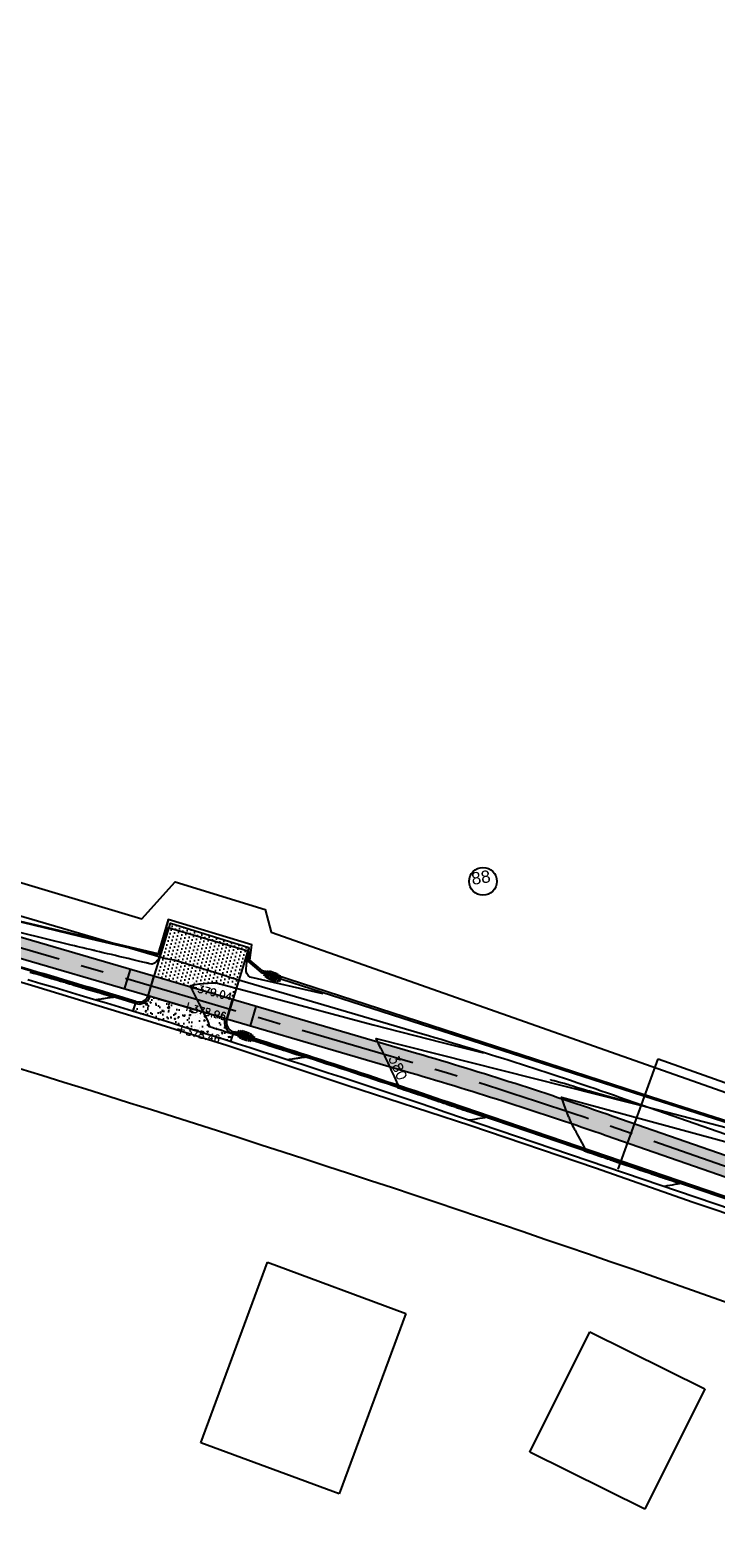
# Model space of a CAD drawing. Header units: feet. Extents: x 2087242 to 2092707, y 861919 to 865997.
# Tile 37 of 39: x 2092244 to 2092411, y 863302 to 863670. Entities that reach past the tile are written whole.
import ezdxf
from ezdxf.enums import TextEntityAlignment as Align

# ---------------------------------------------------------------- set-up
doc = ezdxf.new("R2010")
doc.units = ezdxf.units.FT
doc.header["$LTSCALE"] = 30
doc.header["$MEASUREMENT"] = 0
doc.linetypes.add('CENTER', pattern=[2, 1.25, -0.25, 0.25, -0.25])
for name, color, linetype in [('C-ANNO-LEGN', 2, 'Continuous'), ('C-DRIVEWAY', 1, 'Continuous'), ('C-DRIVEWAY-H', 1, 'Continuous'), ('C-EROS-SF', 2, 'SILT_FENCE'), ('C-GRADE-ESMT', 171, 'TCE'), ('C-SPOT', 2, 'Continuous'), ('C-TOPO-MAJR-ORIG', 2, 'Continuous'), ('C-TOPO-MINR-ORIG', 1, 'Continuous'), ('C-TOPO-TXT', 2, 'Continuous'), ('GIS-BUILDING', 252, 'Continuous'), ('GIS-DRIVEWAY', 252, 'Continuous'), ('GIS-PAINT', 252, 'Continuous'), ('LOD', 80, 'LOD'), ('P-APRONH', 62, 'Continuous'), ('P-BOC', 2, 'Continuous'), ('P-CL', 62, 'CENTER'), ('P-EOP', 2, 'Continuous'), ('P-FOC', 62, 'Continuous'), ('P-PSE', 7, 'PSE'), ('P-SW', 3, 'Continuous'), ('P-SW-H', 254, 'Continuous'), ('ZLEGEND', 2, 'Continuous')]:
    doc.layers.add(name, color=color, linetype=linetype)
doc.styles.add('ARIAL', font='arial.ttf', dxfattribs={"height": 0.08})
doc.styles.add('L100', font='simplex', dxfattribs={"height": 2})
doc.styles.add('L80', font='simplex.shx', dxfattribs={"height": 2.4})
doc.styles.add('LINE', font='simplex.shx', dxfattribs={"height": 0.9})
doc.styles.get("Standard").update_dxf_attribs({"font": 'simplex.shx'})
doc.linetypes.add('LOD', pattern='A,1,-0.4,["LOD",Standard,S=0.12,R=0,X=-0.375,Y=-0.06],0', length=1.4)
doc.linetypes.add('PSE', pattern='A,0.5,-0.2,["PSE",LINE,S=0.1,R=0,X=-0.1,Y=-0.05],-0.25', length=0.95)
doc.linetypes.add('SILT_FENCE', pattern='A,0.5,-0.2,["SF",LINE,S=0.1,R=0,X=-0.1,Y=-0.05],-0.2', length=0.9)
doc.linetypes.add('TCE', pattern='A,0.5,-0.2,["TCE",LINE,S=0.1,R=0,X=-0.1,Y=-0.05],-0.25', length=0.95)

msp = doc.modelspace()

# ---------------------------------------------------------------- hatches: boundary and pattern name
at = {"layer": 'C-DRIVEWAY-H'}
h = msp.add_hatch(dxfattribs=at)
h.set_pattern_fill('DOTS', color=256, scale=15, angle=254.0000000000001)
h.set_pattern_definition([(254.0000000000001, (0, 0), (0.7719778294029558, -0.7090014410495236), [0, -0.9375])])
h.paths.add_polyline_path([(2092274.116736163, 863438.9083966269), (2092293.249539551, 863433.2937424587), (2092297.215673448, 863446.0026546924), (2092278.106771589, 863451.9061418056)])
at = {"layer": 'P-APRONH'}
h = msp.add_hatch(dxfattribs=at)
h.set_pattern_fill('AR-CONC', color=256, scale=0.5)
h.set_pattern_definition([(49.99999999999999, (2092282.701365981, 863429.4218950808), (3.586300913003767, -0.3137606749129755), [0.375, -4.125]), (355, (2092282.701365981, 863429.4218950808), (-0.693756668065, 3.760960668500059), [0.3, -3.3]), (100.4514, (2092283.000224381, 863429.3957483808), (2.892546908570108, 3.447197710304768), [0.31870095, -3.50571056]), (46.18420000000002, (2092282.701365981, 863430.4218950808), (5.336205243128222, -0.8275950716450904), [0.5624999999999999, -6.187499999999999]), (96.6356, (2092283.146049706, 863430.3529285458), (4.673313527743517, 4.870589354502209), [0.47805144, -5.258565]), (351.1842, (2092282.701365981, 863430.4218950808), (4.673309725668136, 4.870593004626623), [0.45, -4.95]), (21, (2092283.201365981, 863430.1718950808), (2.984535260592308, -2.013094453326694), [0.375, -4.125]), (326.0000000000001, (2092283.201365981, 863430.1718950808), (1.216576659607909, 3.625750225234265), [0.3, -3.3]), (71.4514, (2092283.450077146, 863430.0041370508), (4.20111314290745, 1.612652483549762), [0.31870095, -3.50571056]), (37.50000000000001, (2092282.701365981, 863429.4218950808), (0.06079927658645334, 1.664469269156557), [0, -3.26, 0, -3.35, 0, -3.3125]), (7.499999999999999, (2092282.701365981, 863429.4218950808), (1.315347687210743, 1.972058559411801), [0, -1.91, 0, -3.185, 0, -1.2625]), (327.5, (2092281.586365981, 863429.4218950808), (2.669112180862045, -0.1127743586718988), [0, -1.25, 0, -3.9, 0, -5.175]), (317.5, (2092281.086365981, 863429.4218950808), (2.915930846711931, 0.5005249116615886), [0, -1.625, 0, -2.59, 0, -3.675])])
edge = h.paths.add_edge_path()
edge.add_line((2092291.359948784, 863428.637409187), (2092273.141494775, 863434.0156463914))
edge.add_arc((2092270.371663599, 863435.1680505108), 3.000000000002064, 252.7478393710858, 337.40996771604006, ccw=False)
edge.add_line((2092269.481930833, 863432.3030242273), (2092268.888775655, 863430.3930067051))
edge.add_line((2092268.888775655, 863430.3930067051), (2092292.745472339, 863422.9836074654))
edge.add_line((2092292.745472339, 863422.9836074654), (2092293.309947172, 863424.9026895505))
edge.add_arc((2092294.228360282, 863427.7586512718), 2.99999999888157, 162.967188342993, 252.1733760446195, ccw=False)
edge = h.paths.add_edge_path()
edge.add_line((2092273.141494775, 863434.0156463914), (2092272.658293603, 863434.1574451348))
edge.add_arc((2092270.3716636, 863435.168050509), 2.499999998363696, 252.7478393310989, 336.1563549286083, ccw=False)
edge.add_line((2092269.630219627, 863432.7805286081), (2092269.481930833, 863432.3030242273))
edge.add_arc((2092270.3716636, 863435.1680505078), 2.9999999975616, 252.7478393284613, 337.4099677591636)
edge = h.paths.add_edge_path()
edge.add_line((2092291.839757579, 863428.4966059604), (2092291.359948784, 863428.637409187))
edge.add_arc((2092294.228360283, 863427.7586512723), 2.999999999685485, 162.9671883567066, 252.1733760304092)
edge.add_line((2092293.309947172, 863424.9026895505), (2092293.461876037, 863425.3790500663))
edge.add_arc((2092294.228360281, 863427.7586512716), 2.499999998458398, 162.831556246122, 252.1459296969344, ccw=False)
at = {"layer": 'P-SW-H', "linetype": 'ByBlock'}
h = msp.add_hatch(color=256, dxfattribs=at)
h.dxf.hatch_style = 1
edge = h.paths.add_edge_path()
edge.add_arc((2092118.631768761, 864517.7189118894), 992.9999999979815, 252.88687076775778, 254.5396053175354, ccw=False)
edge.add_line((2091826.432248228, 863568.6833803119), (2091813.278986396, 863572.7331515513))
edge.add_arc((2092104.742858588, 864519.3793691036), 990.499999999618, 250.40858354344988, 252.8868707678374, ccw=False)
edge.add_arc((2091805.31063984, 863678.0771960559), 97.50000000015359, 235.4695409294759, 250.4085835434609, ccw=False)
edge.add_line((2091750.043323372, 863597.7542620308), (2091730.891798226, 863610.9317363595))
edge.add_line((2091730.891798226, 863610.9317363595), (2091727.736564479, 863607.0334885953))
edge.add_line((2091727.736564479, 863607.0334885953), (2091747.209102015, 863593.6351372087))
edge.add_arc((2091805.31063984, 863678.0771960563), 102.5000000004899, 235.4695409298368, 250.4085835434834)
edge.add_arc((2092104.742858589, 864519.3793691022), 995.4999999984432, 250.4085835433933, 252.8868707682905)
edge.add_line((2091811.807689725, 863567.9545234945), (2091824.960951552, 863563.9047522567))
edge.add_arc((2092118.631768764, 864517.7189118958), 998.0000000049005, 252.8868707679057, 254.5396053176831)
edge.add_line((2091852.592703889, 863555.8315921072), (2091876.555792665, 863549.2038742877))
edge.add_line((2091876.555792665, 863549.2038742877), (2091877.950408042, 863546.743064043))
edge.add_line((2091877.950408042, 863546.743064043), (2091892.519553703, 863542.713525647))
edge.add_line((2091892.519553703, 863542.713525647), (2091894.980198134, 863544.108047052))
edge.add_line((2091894.980198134, 863544.108047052), (2091925.291460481, 863535.7245496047))
edge.add_line((2091925.291460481, 863535.7245496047), (2091934.35653445, 863533.1743653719))
edge.add_line((2091934.35653445, 863533.1743653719), (2091935.710560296, 863537.9874860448))
edge.add_line((2091935.710560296, 863537.9874860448), (2091926.624321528, 863540.5436243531))
edge.add_line((2091926.624321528, 863540.5436243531), (2091897.042826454, 863548.7252825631))
edge.add_line((2091897.042826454, 863548.7252825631), (2091892.121537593, 863545.936239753))
edge.add_line((2091892.121537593, 863545.936239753), (2091879.947743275, 863549.3032712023))
edge.add_line((2091879.947743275, 863549.3032712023), (2091877.158512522, 863554.2248916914))
edge.add_line((2091877.158512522, 863554.2248916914), (2091853.925564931, 863560.6506668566))
edge = h.paths.add_edge_path()
edge.add_line((2092024.309087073, 863512.2161879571), (2091958.800154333, 863531.4397968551))
edge.add_line((2091958.800154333, 863531.4397968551), (2091957.444075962, 863526.6273435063))
edge.add_line((2091957.444075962, 863526.6273435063), (2092022.901173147, 863507.4185032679))
edge.add_line((2092022.901173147, 863507.4185032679), (2092052.743751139, 863498.660991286))
edge.add_line((2092052.743751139, 863498.660991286), (2092141.834707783, 863472.5166306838))
edge.add_line((2092141.834707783, 863472.5166306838), (2092164.863594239, 863465.7586438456))
edge.add_line((2092164.863594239, 863465.7586438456), (2092274.514992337, 863433.580678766))
edge.add_line((2092274.514992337, 863433.580678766), (2092289.866170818, 863429.0757687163))
edge.add_line((2092289.866170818, 863429.0757687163), (2092336.777877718, 863415.3092021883))
edge.add_arc((2092055.899049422, 862458.1711067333), 997.4999999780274, 70.77044938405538, 73.64530698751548, ccw=False)
edge.add_line((2092384.429335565, 863400.0172199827), (2092491.535940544, 863362.6568029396))
edge.add_line((2092491.535940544, 863362.6568029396), (2092498.283575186, 863359.8504425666))
edge.add_line((2092498.283575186, 863359.8504425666), (2092519.475017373, 863351.036861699))
edge.add_line((2092519.475017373, 863351.036861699), (2092532.284865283, 863345.709209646))
edge.add_line((2092532.284865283, 863345.709209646), (2092580.359350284, 863325.174984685))
edge.add_line((2092580.359350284, 863325.174984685), (2092607.085689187, 863313.7592689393))
edge.add_line((2092607.085689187, 863313.7592689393), (2092622.078252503, 863307.3554422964))
edge.add_line((2092622.078252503, 863307.3554422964), (2092624.661728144, 863304.9311775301))
edge.add_arc((2092625.78578121, 863319.889001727), 15.00000000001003, 265.7024049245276, 317.1251580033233)
edge.add_line((2092636.778407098, 863309.6830144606), (2092624.042261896, 863311.9535579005))
edge.add_line((2092624.042261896, 863311.9535579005), (2092609.049698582, 863318.3573845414))
edge.add_line((2092609.049698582, 863318.3573845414), (2092582.772165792, 863329.5814001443))
edge.add_line((2092582.772165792, 863329.5814001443), (2092534.226950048, 863350.3166899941))
edge.add_line((2092534.226950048, 863350.3166899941), (2092521.395089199, 863355.6534972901))
edge.add_line((2092521.395089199, 863355.6534972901), (2092499.898637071, 863364.5939326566))
edge.add_line((2092499.898637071, 863364.5939326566), (2092493.320888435, 863367.3296369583))
edge.add_line((2092493.320888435, 863367.3296369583), (2092386.076103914, 863404.7382531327))
edge.add_arc((2092055.899049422, 862458.1711067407), 1002.499999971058, 70.77044938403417, 73.6453069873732)
edge.add_line((2092338.185791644, 863420.1068868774), (2092291.274084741, 863433.8734534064))
edge.add_line((2092291.274084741, 863433.8734534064), (2092275.922906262, 863438.3783634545))
edge.add_line((2092275.922906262, 863438.3783634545), (2092166.271508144, 863470.5563285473))
edge.add_line((2092166.271508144, 863470.5563285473), (2092143.242621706, 863477.3143153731))
edge.add_line((2092143.242621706, 863477.3143153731), (2092054.151665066, 863503.4586759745))
edge.add_line((2092054.151665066, 863503.4586759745), (2092024.309087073, 863512.2161879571))

# ---------------------------------------------------------------- linework, layer by layer
at = {"layer": 'C-ANNO-LEGN'}
msp.add_circle((2092354.377705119, 863462.1186216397), 3.386387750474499, dxfattribs=at)
at = {"layer": 'C-DRIVEWAY', "flags": 128}
msp.add_lwpolyline([(2092297.215673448, 863446.0026546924), (2092291.841625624, 863428.4960577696), (2092272.658293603, 863434.1574451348), (2092278.106771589, 863451.9061418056)], close=True, dxfattribs=at)
at = {"layer": 'C-EROS-SF'}
msp.add_line((2092164.78019714, 863463.6987785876), (2092269.588399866, 863432.7841956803), dxfattribs=at)
at = {"layer": 'C-EROS-SF', "ltscale": 0.75, "elevation": 387, "flags": 128}
for points in [[(2092219.68381015, 863458.3562244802), (2092241.873388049, 863452.1401136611), (2092258.609693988, 863448.0786862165), (2092275.050001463, 863444.2684787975), (2092277.614706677, 863452.5592700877)], [(2092297.215673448, 863446.0026546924), (2092296.941324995, 863442.6439338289), (2092300.191743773, 863439.837718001), (2092395.904624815, 863409.0088677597), (2092429.900882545, 863398.1132894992), (2092442.966493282, 863392.1643956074), (2092450.232014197, 863398.8750254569), (2092452.975940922, 863402.6846357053), (2092455.719867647, 863404.0662039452)]]:
    msp.add_lwpolyline(points, dxfattribs=at)
at = {"layer": 'C-EROS-SF', "flags": 128}
msp.add_lwpolyline([(2092293.496327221, 863425.374079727), (2092332.578836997, 863412.6616652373), (2092375.11266361, 863398.2214666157), (2092418.657603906, 863383.3953002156), (2092442.887790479, 863375.1454145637)], dxfattribs=at)
at = {"layer": 'C-GRADE-ESMT', "ltscale": 0.75, "flags": 128}
msp.add_lwpolyline([(2092173.599449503, 863482.2229072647), (2092271.124126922, 863452.9412881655), (2092279.216730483, 863462.0479399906), (2092301.189471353, 863455.2243141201), (2092302.632536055, 863449.6839163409), (2092444.807520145, 863399.5503264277), (2092462.565403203, 863412.3037778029), (2092489.130655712, 863403.2588497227), (2092505.267041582, 863393.7156548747), (2092534.495230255, 863383.7640512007), (2092537.19656156, 863366.0454023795), (2092580.108130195, 863345.0217016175), (2092583.856633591, 863352.6727884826), (2092624.444320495, 863335.4148230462), (2092619.853037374, 863324.6169359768), (2092630.605334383, 863320.9910517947)], dxfattribs=at)
at = {"layer": 'C-TOPO-MAJR-ORIG', "elevation": 380, "flags": 128}
msp.add_lwpolyline([(2092329.453957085, 863421.2829378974), (2092328.333504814, 863423.7841447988), (2092397.547892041, 863406.2695968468), (2092415.582071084, 863401.5622417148), (2092429.921692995, 863397.6891747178)], dxfattribs=at)
at = {"layer": 'C-TOPO-MAJR-ORIG', "color": 2, "linetype": 'Continuous', "lineweight": -3, "elevation": 380}
msp.add_lwpolyline([(2092329.453957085, 863421.2829378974), (2092329.66223532, 863420.8315369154), (2092329.993673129, 863420.16986413), (2092330.313565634, 863419.5488294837), (2092330.524911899, 863419.1279518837), (2092330.675493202, 863418.8047150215), (2092330.896373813, 863418.3303515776), (2092331.153107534, 863417.7788169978), (2092331.411248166, 863417.2240667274), (2092331.63634951, 863416.7400562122), (2092331.793965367, 863416.4007408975), (2092331.989417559, 863415.9785465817), (2092332.305208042, 863415.2956937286), (2092332.672660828, 863414.5008297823), (2092333.023099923, 863413.7426021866), (2092333.287849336, 863413.1696583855), (2092333.398233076, 863412.9306458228), (2092333.461294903, 863412.7919959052), (2092333.524198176, 863412.6532735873), (2092333.612197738, 863412.4800334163), (2092333.687368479, 863412.2914472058), (2092333.641471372, 863412.1519002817), (2092333.558103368, 863411.9506910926), (2092333.52865338, 863411.8173064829), (2092333.759613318, 863411.7245919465), (2092334.343928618, 863411.521614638), (2092335.154716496, 863411.2487253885), (2092336.065094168, 863410.9462750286), (2092336.948178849, 863410.654614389), (2092337.677087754, 863410.4140943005), (2092338.124938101, 863410.2650655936), (2092338.572529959, 863410.1130619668), (2092339.222315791, 863409.8920802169), (2092339.9624048, 863409.6402494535), (2092340.680906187, 863409.3956987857), (2092341.265929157, 863409.1965573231), (2092341.605582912, 863409.080954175), (2092341.938377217, 863408.9677496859), (2092342.426171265, 863408.8018262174), (2092342.949901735, 863408.6236713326), (2092343.390505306, 863408.4737725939), (2092343.628918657, 863408.3926175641), (2092343.903008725, 863408.2990138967), (2092344.272174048, 863408.172840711), (2092344.544909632, 863408.0796181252), (2092344.848810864, 863407.975774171), (2092345.24664649, 863407.8398322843), (2092345.449671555, 863407.7704556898), (2092345.514133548, 863407.7483761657), (2092345.578594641, 863407.7262940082), (2092345.652902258, 863407.700840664), (2092345.729856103, 863407.6744804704), (2092345.905815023, 863407.6141925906), (2092346.245282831, 863407.4978819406), (2092346.504341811, 863407.4091214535), (2092346.705640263, 863407.3401513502), (2092347.028924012, 863407.2293859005), (2092347.362760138, 863407.115004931), (2092347.595715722, 863407.0351882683), (2092347.873908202, 863406.9398722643), (2092348.384474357, 863406.764938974), (2092348.990287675, 863406.5573715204), (2092349.554221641, 863406.3641530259), (2092349.939149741, 863406.2322666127), (2092350.352400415, 863406.0986038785), (2092351.131006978, 863405.8503309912), (2092352.118357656, 863405.5331794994), (2092353.157840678, 863405.1928809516), (2092354.09284427, 863404.8751668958), (2092354.660378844, 863404.667988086), (2092354.928135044, 863404.5553820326), (2092355.012657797, 863404.5061696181), (2092355.022966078, 863404.4904184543), (2092355.01228964, 863404.4724564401), (2092354.939276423, 863404.4349980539), (2092354.721890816, 863404.3762678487), (2092354.290292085, 863404.296835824), (2092353.650689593, 863404.2034972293), (2092353.065410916, 863404.1268300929), (2092352.71183166, 863404.0776116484), (2092352.345291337, 863404.0121414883), (2092351.817971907, 863403.9179535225), (2092351.318559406, 863403.8287501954), (2092351.035739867, 863403.7782339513)], dxfattribs=at)
at = {"layer": 'C-TOPO-MINR-ORIG', "color": 1, "linetype": 'Continuous', "lineweight": -3}
for points, elevation in [([(2092253.553046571, 863446.604251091), (2092241.634266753, 863449.5318570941)], 378), ([(2092243.836021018, 863439.9704743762), (2092244.05723387, 863439.90572443), (2092244.437573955, 863439.7943937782), (2092244.649570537, 863439.7323391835), (2092244.741216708, 863439.7055297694), (2092244.832853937, 863439.6786900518), (2092245.070035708, 863439.6081612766), (2092245.675230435, 863439.4281696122), (2092246.512898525, 863439.1790295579), (2092247.447500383, 863438.9010556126), (2092248.343496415, 863438.6345622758), (2092249.065347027, 863438.4198640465), (2092249.477512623, 863438.2972754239), (2092249.925444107, 863438.1640945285), (2092250.576393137, 863437.9705750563), (2092251.282093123, 863437.760750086), (2092251.89427747, 863437.5786526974), (2092252.264679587, 863437.468315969), (2092252.555944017, 863437.3810785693), (2092252.973447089, 863437.2558062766), (2092253.433019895, 863437.1178228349), (2092253.850493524, 863436.9924519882), (2092254.141699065, 863436.9050174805), (2092254.487108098, 863436.8014062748), (2092255.037912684, 863436.636202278), (2092255.666024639, 863436.4477746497), (2092256.24335578, 863436.2744925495), (2092256.641817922, 863436.154725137), (2092257.025892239, 863436.0387706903), (2092257.711861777, 863435.8314568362), (2092258.571056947, 863435.5717070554), (2092259.474808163, 863435.2984448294), (2092260.294445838, 863435.0505936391), (2092260.901300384, 863434.867076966), (2092261.166702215, 863434.7868182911), (2092261.369956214, 863434.7254121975), (2092261.643847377, 863434.6426519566), (2092261.847068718, 863434.5811383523), (2092262.141673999, 863434.4967272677), (2092262.739251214, 863434.3252245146), (2092263.427853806, 863434.1231837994), (2092263.901846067, 863433.9775679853), (2092264.141273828, 863433.896701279), (2092264.220189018, 863433.8630742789), (2092264.230348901, 863433.8537033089), (2092264.220003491, 863433.8424635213), (2092264.148915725, 863433.8194580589), (2092263.951978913, 863433.7850037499), (2092263.620751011, 863433.7429973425), (2092263.310516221, 863433.7050213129), (2092263.075160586, 863433.6668008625), (2092262.649388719, 863433.5976108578), (2092262.159613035, 863433.5179921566), (2092261.732245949, 863433.4484856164), (2092261.493699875, 863433.4096320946), (2092261.197790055, 863433.3610427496), (2092260.802534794, 863433.2960057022), (2092260.536654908, 863433.2522171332), (2092260.312610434, 863433.215219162), (2092260.015530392, 863433.1661223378), (2092259.833139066, 863433.1359754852)], 378), ([(2092289.564526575, 863437.2582486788), (2092288.541189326, 863437.2349346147), (2092287.316502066, 863437.1999635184), (2092286.222669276, 863437.1388118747), (2092285.173068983, 863437.0338985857), (2092284.140516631, 863436.8565588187), (2092283.622167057, 863436.7541298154), (2092283.246190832, 863436.6522741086), (2092282.989178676, 863436.580612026), (2092282.872253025, 863436.5536865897), (2092282.948984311, 863436.371834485), (2092283.11529694, 863436.0605244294), (2092283.210474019, 863435.8889897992), (2092283.246163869, 863435.8184054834), (2092283.281847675, 863435.7478180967), (2092283.383779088, 863435.5472120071), (2092283.612132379, 863435.0975911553), (2092283.86431125, 863434.6004619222), (2092284.037719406, 863434.2573306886), (2092284.1920502, 863433.947643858), (2092284.530341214, 863433.2677080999), (2092284.998639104, 863432.3259259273), (2092285.542990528, 863431.2306998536), (2092286.109442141, 863430.0904323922), (2092286.644040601, 863429.0135260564), (2092287.092832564, 863428.1083833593), (2092287.401864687, 863427.4834068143), (2092287.517183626, 863427.2469989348), (2092287.491567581, 863427.1561070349), (2092287.460527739, 863427.0647918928), (2092287.405687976, 863426.9223702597), (2092287.367693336, 863426.7698700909), (2092287.601800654, 863426.68591633), (2092288.151182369, 863426.5117019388), (2092288.81641996, 863426.3061503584), (2092289.39809491, 863426.1281850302), (2092289.696788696, 863426.0367293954), (2092289.977356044, 863425.9484223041), (2092290.346322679, 863425.8322893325), (2092290.548237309, 863425.7687147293), (2092290.670089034, 863425.7300935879), (2092290.791932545, 863425.6914464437), (2092291.01207535, 863425.6216458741), (2092291.468949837, 863425.4767849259), (2092291.93198642, 863425.329970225), (2092292.170615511, 863425.2543083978), (2092292.356684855, 863425.1953131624), (2092292.542754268, 863425.1363181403), (2092292.75669704, 863425.0684987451), (2092293.173342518, 863424.9364193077), (2092293.603623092, 863424.7999990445), (2092293.858471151, 863424.7191571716), (2092294.110303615, 863424.6390108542), (2092294.443249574, 863424.5329735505), (2092294.63991894, 863424.4703293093), (2092294.798172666, 863424.4199537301), (2092294.956417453, 863424.3695501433), (2092295.150826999, 863424.307376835), (2092295.57881822, 863424.1704699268), (2092296.108435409, 863424.0010462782), (2092296.607722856, 863423.8413227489), (2092296.944724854, 863423.7335161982), (2092297.26114661, 863423.6323539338), (2092297.791610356, 863423.4627907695), (2092298.437598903, 863423.2562727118), (2092299.100595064, 863423.0442457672), (2092299.682081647, 863422.8581559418), (2092300.083541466, 863422.7294492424), (2092300.485964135, 863422.5997695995), (2092301.202745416, 863422.3684794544), (2092302.125021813, 863422.0707524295), (2092303.143929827, 863421.7417621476), (2092304.150605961, 863421.4166822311), (2092305.036186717, 863421.1306863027), (2092305.691808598, 863420.9189479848), (2092306.008608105, 863420.8166409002), (2092306.352599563, 863420.7056356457), (2092306.842732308, 863420.5474822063), (2092307.332846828, 863420.3892725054), (2092307.676783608, 863420.2780984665), (2092307.976524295, 863420.1807884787), (2092308.434665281, 863420.0318755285), (2092308.922692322, 863419.873183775), (2092309.312091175, 863419.7465373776), (2092309.474347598, 863419.6937604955), (2092309.540260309, 863419.6723389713), (2092309.606170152, 863419.65090866), (2092309.832419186, 863419.58084523), (2092310.320491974, 863419.4276875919), (2092310.806295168, 863419.2698305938), (2092311.02573542, 863419.1856690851), (2092310.922659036, 863419.1577336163), (2092310.7180057, 863419.133063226), (2092310.561549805, 863419.115633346), (2092310.364078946, 863419.0856517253), (2092309.997869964, 863419.030008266), (2092309.616755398, 863418.9720649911), (2092309.374567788, 863418.9351839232), (2092309.102224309, 863418.8934013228), (2092308.735244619, 863418.8369873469), (2092308.462918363, 863418.7950922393), (2092308.197336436, 863418.7541433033), (2092307.765218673, 863418.6874869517), (2092307.349225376, 863418.6233412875), (2092307.132016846, 863418.5899244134), (2092306.995873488, 863418.5694799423), (2092306.815324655, 863418.5425073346), (2092306.704474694, 863418.5259620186)], 379), ([(2092370.841053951, 863413.7055588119), (2092370.846020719, 863413.7042421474), (2092370.871763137, 863413.6974179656), (2092370.929010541, 863413.6822419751), (2092370.98163587, 863413.6682912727), (2092371.199651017, 863413.6114054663), (2092371.76011558, 863413.4649499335), (2092372.536678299, 863413.261510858), (2092373.402987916, 863413.0336744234), (2092374.23269317, 863412.8140268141), (2092374.899442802, 863412.6351542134), (2092375.276885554, 863412.5296428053), (2092375.690688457, 863412.3935939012), (2092376.297070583, 863412.1848097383), (2092376.944315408, 863411.9588653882), (2092377.480706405, 863411.7713359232), (2092377.754527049, 863411.677796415), (2092378.014435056, 863411.606167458), (2092378.366013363, 863411.5140320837), (2092378.626859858, 863411.4454200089), (2092378.887823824, 863411.3730001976), (2092379.37734947, 863411.2364986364), (2092379.933811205, 863411.0811392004), (2092380.395583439, 863410.9521457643), (2092380.60104058, 863410.8947422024), (2092380.733808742, 863410.8577078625), (2092380.866576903, 863410.8206735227), (2092381.182520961, 863410.7325441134), (2092382.010051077, 863410.5017129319), (2092383.207754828, 863410.1676255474), (2092384.63421979, 863409.7697275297), (2092386.14803354, 863409.3474644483), (2092387.607783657, 863408.9402818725), (2092388.872057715, 863408.5876253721), (2092389.799443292, 863408.3289405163), (2092390.248527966, 863408.2036728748), (2092390.698621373, 863408.0781238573), (2092391.357165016, 863407.8944297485), (2092392.06565646, 863407.696803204), (2092392.665593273, 863407.5294568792), (2092392.998473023, 863407.4366034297)], 379), ([(2092375.315477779, 863404.5142281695), (2092375.380809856, 863404.3772151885), (2092375.435030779, 863404.2277107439), (2092375.495346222, 863404.079943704), (2092375.614723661, 863403.7884858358), (2092375.745349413, 863403.4743595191), (2092375.839409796, 863403.2585871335), (2092375.967109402, 863403.0112210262), (2092376.178496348, 863402.6156953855), (2092376.395522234, 863402.2131053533), (2092376.540138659, 863401.944546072), (2092376.667690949, 863401.705353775), (2092376.849431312, 863401.3645453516), (2092377.031171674, 863401.0237369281), (2092377.158723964, 863400.784544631), (2092377.310872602, 863400.4998165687), (2092377.627511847, 863399.9074123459), (2092378.040181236, 863399.1351238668), (2092378.480420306, 863398.3107430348), (2092378.879768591, 863397.562061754), (2092379.169765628, 863397.0168719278), (2092379.281950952, 863396.80296546), (2092379.257564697, 863396.7252027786), (2092379.228879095, 863396.6470916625), (2092379.166123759, 863396.4974232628), (2092379.120796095, 863396.3296483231), (2092379.36622126, 863396.2357478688), (2092379.990309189, 863396.0183160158), (2092380.848662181, 863395.725117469), (2092381.796882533, 863395.4039169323), (2092382.690572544, 863395.10247911), (2092383.38533451, 863394.8685687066), (2092383.73677073, 863394.7499504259), (2092384.005102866, 863394.6581206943), (2092384.38979122, 863394.5264710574), (2092384.81326498, 863394.381548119), (2092385.197953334, 863394.2498984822), (2092385.466285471, 863394.1580687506), (2092385.808292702, 863394.0410256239), (2092386.488360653, 863393.8082899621), (2092387.382481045, 863393.5023003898), (2092388.366645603, 863393.1654955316), (2092389.316846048, 863392.8403140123), (2092390.109074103, 863392.5691944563), (2092390.619321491, 863392.3945754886), (2092391.09149584, 863392.2329860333), (2092391.783393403, 863391.9962019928), (2092392.591838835, 863391.7195324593), (2092393.413656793, 863391.4382865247), (2092394.145671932, 863391.1877732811), (2092394.684708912, 863391.0033018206), (2092394.927592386, 863390.9201812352), (2092395.164703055, 863390.8390362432), (2092395.484221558, 863390.7296893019), (2092395.721332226, 863390.64854431), (2092396.015247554, 863390.5479594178), (2092396.526304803, 863390.3730633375), (2092397.015649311, 863390.2055978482), (2092397.244426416, 863390.1273047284), (2092397.350073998, 863390.0911481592), (2092397.45572154, 863390.0549914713), (2092397.607045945, 863390.0032074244), (2092397.866101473, 863389.9145536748), (2092398.016012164, 863389.8632386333), (2092398.11706848, 863389.8284666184), (2092398.218119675, 863389.7936796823), (2092398.373318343, 863389.7402458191), (2092398.659724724, 863389.6416544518), (2092398.877672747, 863389.5666825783), (2092399.100130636, 863389.4904129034), (2092399.416748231, 863389.3819353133), (2092399.65288189, 863389.3010375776), (2092399.910293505, 863389.2201704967), (2092400.447541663, 863389.0522201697), (2092401.11866205, 863388.838395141), (2092401.777690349, 863388.6199039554), (2092402.198118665, 863388.4694435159), (2092402.402099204, 863388.3846382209), (2092402.467551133, 863388.3463987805), (2092402.475613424, 863388.3337572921), (2092402.465022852, 863388.3179827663), (2092402.392220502, 863388.2849424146), (2092402.180149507, 863388.233156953), (2092401.778688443, 863388.1641657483), (2092401.243207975, 863388.0870367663), (2092400.873999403, 863388.0317224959), (2092400.544175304, 863387.9695237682), (2092399.996908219, 863387.8663193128), (2092399.383501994, 863387.7506422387), (2092398.855260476, 863387.6510256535), (2092398.56348751, 863387.5960026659)], 381)]:
    msp.add_lwpolyline(points, dxfattribs=dict(at, elevation=elevation))
at = {"layer": 'C-TOPO-MINR-ORIG', "color": 1, "linetype": 'Continuous', "lineweight": -3, "elevation": 378}
msp.add_lwpolyline([(2092315.342353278, 863434.6485331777), (2092297.523623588, 863438.7296840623, -0.2965928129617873), (2092296.546035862, 863440.7402315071), (2092296.951536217, 863444.811972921, 0.4021211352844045), (2092296.769982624, 863445.1221082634), (2092277.804689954, 863450.7259139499, 0.4600365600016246), (2092277.287498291, 863450.3601397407), (2092275.456185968, 863444.1386641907, -0.2631020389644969), (2092273.653156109, 863441.8645057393), (2092273.551488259, 863441.8861008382), (2092273.023294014, 863442.0124324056), (2092272.76614449, 863442.073927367), (2092272.603859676, 863442.1127663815), (2092272.441568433, 863442.1515784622), (2092272.132690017, 863442.2251007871), (2092271.353012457, 863442.4106662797), (2092270.258112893, 863442.6712492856), (2092269.003568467, 863442.9698241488), (2092267.744956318, 863443.2693652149), (2092266.637853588, 863443.5328468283), (2092265.837837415, 863443.7232433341), (2092265.500484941, 863443.8035290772), (2092265.257558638, 863443.8613752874), (2092264.930198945, 863443.9393076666), (2092264.687242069, 863443.9970246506), (2092264.371583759, 863444.0713186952), (2092263.656270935, 863444.2395581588), (2092262.703040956, 863444.4637188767), (2092261.673631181, 863444.7057766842), (2092260.729778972, 863444.9277074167), (2092260.033221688, 863445.0914869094), (2092259.745696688, 863445.1590909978), (2092259.554563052, 863445.2040456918), (2092259.363422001, 863445.2489687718), (2092259.099684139, 863445.3106580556), (2092258.46627822, 863445.4587869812), (2092257.612613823, 863445.6584179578), (2092256.688100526, 863445.874613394), (2092255.842147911, 863446.0724356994), (2092255.224165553, 863446.2169472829), (2092254.983563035, 863446.2732105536), (2092254.88876682, 863446.2953753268), (2092254.694663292, 863446.3402630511), (2092254.263539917, 863446.4399569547), (2092253.811099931, 863446.5445789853), (2092253.553046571, 863446.604251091)], format="xyb", dxfattribs=at)
at = {"layer": 'C-TOPO-MINR-ORIG', "flags": 128}
for points, elevation in [([(2092289.564526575, 863437.2582486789), (2092302.121628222, 863433.9090495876), (2092327.590742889, 863427.0693493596), (2092344.389780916, 863422.8156990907), (2092354.473365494, 863420.2640702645)], 379), ([(2092374.640550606, 863406.4014685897), (2092373.561682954, 863409.4461815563), (2092416.426499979, 863397.8234394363), (2092441.881087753, 863389.1899196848)], 381), ([(2092375.315477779, 863404.5142281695), (2092374.640550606, 863406.4014685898)], 381)]:
    msp.add_lwpolyline(points, dxfattribs=dict(at, elevation=elevation))
at = {"layer": 'GIS-BUILDING'}
for p, q in [((2092285.474011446, 863325.0231801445), (2092301.759638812, 863369.1076876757)), ((2092301.759638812, 863369.1076876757), (2092335.55376255, 863356.6235172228)), ((2092335.55376255, 863356.6235172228), (2092319.268135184, 863312.5390096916)), ((2092365.829328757, 863322.7461958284), (2092380.424479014, 863352.1285389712)), ((2092380.424479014, 863352.1285389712), (2092408.514261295, 863338.1754450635)), ((2092408.514261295, 863338.1754450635), (2092393.919111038, 863308.7931019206)), ((2092319.268135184, 863312.5390096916), (2092285.474011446, 863325.0231801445)), ((2092393.919111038, 863308.7931019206), (2092365.829328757, 863322.7461958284))]:
    msp.add_line(p, q, dxfattribs=at)
at = {"layer": 'GIS-DRIVEWAY'}
for p, q in [((2092387.373209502, 863391.8458157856), (2092397.110491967, 863418.8181921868)), ((2092397.110491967, 863418.8181921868), (2092450.287114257, 863399.7624024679))]:
    msp.add_line(p, q, dxfattribs=at)
at = {"layer": 'GIS-PAINT'}
msp.add_arc((2090921.851832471, 859135.0569916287), 4480, 69.42285100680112, 74.02068306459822, dxfattribs=at)
at = {"layer": 'LOD', "linetype": 'LOD', "flags": 128}
msp.add_lwpolyline([(2091611.802697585, 863625.7853380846), (2091716.72873061, 863594.4850866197), (2091725.087501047, 863591.780514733), (2091727.928739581, 863590.1067095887), (2091732.623868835, 863588.4700577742), (2091736.738205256, 863587.5602775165), (2091765.966023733, 863577.5927059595), (2091793.051878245, 863568.3205685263), (2091809.465083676, 863563.2200831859), (2091812.596718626, 863561.6558327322), (2091817.352250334, 863560.1487412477), (2091821.413153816, 863559.8010241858), (2091849.321410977, 863551.4348564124), (2091875.861320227, 863543.9775162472), (2091902.531327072, 863536.4563485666), (2091923.230783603, 863530.7509308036), (2091952.484156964, 863522.4447799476), (2091985.733385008, 863512.6734541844), (2092005.789323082, 863507.0290059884), (2092008.88146412, 863505.0255841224), (2092013.578916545, 863503.6518635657), (2092019.194021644, 863503.1364801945), (2092053.714024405, 863492.7878488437), (2092106.73344045, 863477.2053612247), (2092127.885915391, 863471.1846164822), (2092132.892349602, 863469.0621134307), (2092137.898783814, 863467.6474289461), (2092143.209553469, 863466.8891199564), (2092171.624261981, 863458.2276308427), (2092199.016775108, 863450.2015589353), (2092224.044299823, 863442.8213833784), (2092244.957488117, 863436.5100805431), (2092272.419696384, 863428.1248597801), (2092291.871609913, 863422.1536528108), (2092321.120336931, 863412.3737532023), (2092351.207728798, 863402.5929009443), (2092381.843389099, 863392.1690102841), (2092405.669834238, 863383.7828368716), (2092433.122749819, 863374.6154908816), (2092467.006203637, 863363.2599090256), (2092485.280269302, 863357.0314866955), (2092502.209218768, 863351.2984420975), (2092514.958783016, 863346.7685937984), (2092530.561201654, 863340.6125728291), (2092550.347651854, 863331.8815403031), (2092563.029844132, 863326.4752544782), (2092575.168414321, 863321.8215617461), (2092586.433472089, 863316.9792444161), (2092603.645848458, 863309.5380992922), (2092618.39798639, 863303.4306634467), (2092622.823627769, 863301.8159225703), (2092627.602391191, 863301.8159225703), (2092632.028032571, 863302.5875686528), (2092635.398954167, 863304.3433016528), (2092638.911589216, 863307.36129522), (2092641.302132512, 863310.2392493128), (2092643.829742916, 863315.0834719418), (2092645.867164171, 863320.0677340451), (2092642.003730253, 863321.5424354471), (2092639.826918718, 863316.76870888), (2092638.351704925, 863313.1876994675), (2092636.52336909, 863311.0118480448), (2092630.060306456, 863311.6434546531), (2092624.440555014, 863312.8371244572), (2092610.248301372, 863319.084599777), (2092611.934923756, 863330.3868332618), (2092588.891387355, 863340.215317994), (2092582.920837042, 863335.652126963), (2092546.625931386, 863351.3203530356), (2092536.696697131, 863357.344908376), (2092532.528927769, 863361.1545536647), (2092531.852884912, 863375.1099159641), (2092502.376487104, 863384.8488516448), (2092498.561839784, 863382.9883272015), (2092495.708985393, 863379.0386424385), (2092487.654630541, 863382.3949042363), (2092487.135691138, 863394.0752548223), (2092454.26477898, 863405.2720664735), (2092450.009555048, 863399.0344142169), (2092442.826636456, 863392.4100306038), (2092429.960913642, 863398.4079117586), (2092395.531514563, 863409.3891023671), (2092300.548654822, 863440.2539930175), (2092297.451867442, 863442.9123614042), (2092297.931557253, 863446.6533627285), (2092277.49859688, 863452.7909735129), (2092275.058819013, 863444.4513666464), (2092241.505255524, 863452.3288252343), (2092184.328007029, 863469.8350429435), (2092168.49030386, 863475.1038164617), (2092168.996755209, 863482.9279266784), (2092148.106798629, 863488.7762418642), (2092145.075060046, 863483.2575434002), (2092138.577149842, 863485.3133609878), (2092093.200967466, 863497.8664232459), (2092061.359581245, 863506.4154997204), (2092058.09552553, 863508.6990005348), (2092057.005958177, 863516.2706586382), (2092028.259036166, 863524.4577283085), (2092024.439997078, 863521.3360729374), (2092020.010084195, 863521.5251629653), (2091987.461559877, 863531.5457226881), (2091974.967809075, 863532.0551079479), (2091962.886515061, 863535.4519155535), (2091956.578894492, 863537.3029306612), (2091954.782877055, 863538.3950777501), (2091929.42027284, 863545.4932919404), (2091927.3478825, 863545.5312194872), (2091926.515982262, 863545.7613066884), (2091922.923096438, 863556.5818041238), (2091914.246362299, 863557.1134024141), (2091909.037368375, 863551.3881765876), (2091898.41699065, 863556.9754658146), (2091890.93158755, 863559.071314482), (2091890.269705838, 863556.8699047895), (2091831.491071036, 863573.5915781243), (2091801.626703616, 863583.6229771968), (2091782.637101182, 863590.644003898), (2091772.264141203, 863595.2919807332), (2091758.362283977, 863602.0338811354), (2091747.313281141, 863607.8136055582), (2091733.627478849, 863616.8009007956), (2091729.8151547, 863625.3404507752), (2091726.067879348, 863627.5086810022), (2091719.823194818, 863630.4647523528), (2091716.206017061, 863629.5444929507), (2091711.473717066, 863629.2158288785), (2091703.059190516, 863634.6687945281), (2091700.166842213, 863635.325170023), (2091699.084244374, 863629.1005582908), (2091699.193433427, 863622.7997345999), (2091700.422391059, 863617.1667181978), (2091702.227495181, 863611.750905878), (2091705.563569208, 863606.2598342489), (2091708.702173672, 863601.9710062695), (2091622.765743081, 863627.7973337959), (2091515.228968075, 863662.9550425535), (2091510.771907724, 863650.6843828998), (2091542.419894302, 863640.8366695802), (2091588.114237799, 863628.1555937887, 0.06801665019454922)], format="xyb", close=True, dxfattribs=at)
at = {"layer": 'P-BOC'}
msp.add_line((2092442.887790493, 863375.1454145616), (2092345.898042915, 863408.1684506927), dxfattribs=at)
at = {"layer": 'P-BOC', "flags": 128}
msp.add_lwpolyline([(2092243.978903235, 863440.4573676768), (2092164.78019714, 863463.6987785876)], dxfattribs=at)
at = {"layer": 'P-BOC'}
for centre, radius, start, end in [((2091539.317983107, 861039.216180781), 2502.5, 73.0322693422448, 73.64530698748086), ((2092270.371663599, 863435.1680505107), 2.499999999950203, 252.7478393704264, 336.1563549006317), ((2092294.228360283, 863427.7586512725), 2.500000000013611, 162.8315562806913, 252.7478393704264), ((2091539.317983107, 861039.216180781), 2502.5, 71.19733573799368, 72.4609220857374)]:
    msp.add_arc(centre, radius, start, end, dxfattribs=at)
at = {"layer": 'P-CL', "ltscale": 0.75, "flags": 128}
msp.add_lwpolyline([(2092631.53515044, 863306.0345889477), (2092533.255907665, 863348.01294982), (2092492.428414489, 863364.993219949), (2092385.252719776, 863402.3777365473, 0.01254459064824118), (2092337.481834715, 863417.708044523), (2091946.016337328, 863532.5863162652), (2091853.259134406, 863558.2411294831, -0.007211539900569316), (2091825.696599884, 863566.2940662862), (2091812.543338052, 863570.3438375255, -0.01081398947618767), (2091771.779596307, 863583.8664263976, -0.06527634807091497), (2091748.626212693, 863595.6946996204), (2091729.314181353, 863608.9826124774), (2091722.867601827, 863615.0879714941), (2091721.836156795, 863617.2342546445), (2091704.426133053, 863608.3899245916), (2091627.281305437, 863630.2065310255), (2091625.189187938, 863636.6089451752, -0.1726727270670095), (2091583.550688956, 863637.697676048), (2091522.633939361, 863661.0308620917, 0.03105889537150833), (2091493.024947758, 863670.310095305), (2091457.366919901, 863679.0966977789, -0.03712662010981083), (2091422.125073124, 863690.612170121), (2091367.955494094, 863712.8812576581, -0.1532605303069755), (2091356.676758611, 863722.2696009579, 0.1534562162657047), (2091354.371438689, 863724.1870418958), (2091288.982384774, 863751.0092981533, 0.01718344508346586), (2091282.539250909, 863753.3970722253), (2091238.066642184, 863768.1613353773, -0.01737702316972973), (2091231.551902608, 863770.5785141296), (2090754.741141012, 863966.5951858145), (2090604.599117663, 864028.1897258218), (2090300.149829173, 864153.6598941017, 0.001309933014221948), (2090297.724998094, 864154.6517959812), (2090018.840377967, 864267.8804066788), (2089563.852349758, 864455.9365837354, -0.006918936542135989), (2089551.138764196, 864461.3985561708), (2089476.395819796, 864494.7419638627), (2089433.119704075, 864514.7084748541, -0.02638000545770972), (2089201.71525166, 864639.4364692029), (2089154.05851475, 864668.4658858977, -0.007598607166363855), (2089141.201995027, 864676.5676484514), (2089039.731584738, 864742.6864152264), (2088810.159161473, 864898.7461276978, -0.01122343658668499), (2088791.885592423, 864911.7773162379), (2088660.933921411, 865009.6681341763), (2088503.329884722, 865131.3635128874), (2088410.645559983, 865203.5591957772), (2088044.186782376, 865490.999463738), (2088044.186782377, 865490.9994637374), (2087920.299178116, 865588.1735207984), (2087916.923171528, 865590.7917299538, 0.02818875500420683), (2087638.588652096, 865782.5507450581), (2087572.402209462, 865824.5824512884, 0.01291956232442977), (2087435.883386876, 865898.2738701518), (2087241.627833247, 865996.7371708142)], format="xyb", dxfattribs=at)
at = {"layer": 'P-EOP'}
for p, q in [((2092269.630219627, 863432.7805286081), (2092268.888775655, 863430.3930067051)), ((2092293.486916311, 863425.3711293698), (2092292.745472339, 863422.9836074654)), ((2092515.322415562, 863347.8419627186), (2092345.092268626, 863405.8018650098))]:
    msp.add_line(p, q, dxfattribs=at)
msp.add_arc((2091539.317983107, 861039.216180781), 2500, 71.19733573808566, 73.64530698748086, dxfattribs=at)
at = {"layer": 'P-FOC'}
msp.add_line((2092442.726758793, 863374.672055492), (2092345.736888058, 863407.6951335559), dxfattribs=at)
for centre, radius, start, end in [((2091579.211878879, 861172.5156048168), 2362.860961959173, 73.01429124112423, 73.6633683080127), ((2092270.371663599, 863435.1680505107), 2.999999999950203, 252.7478393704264, 337.4099677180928), ((2092294.228360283, 863427.7586512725), 3.000000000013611, 162.9671883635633, 252.7478393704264), ((2091539.317983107, 861039.216180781), 2502, 71.19733573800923, 72.46095212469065)]:
    msp.add_arc(centre, radius, start, end, dxfattribs=at)
at = {"layer": 'P-PSE', "ltscale": 0.7, "flags": 128}
msp.add_lwpolyline([(2092019.310136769, 863518.8940114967), (2092029.012993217, 863516.0466408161), (2092031.072858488, 863515.9632437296), (2092050.485304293, 863510.2665265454), (2092052.263586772, 863509.2235924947), (2092276.987994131, 863443.2766528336), (2092279.026946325, 863442.9835520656), (2092290.946965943, 863439.28179474), (2092292.801070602, 863438.6361956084), (2092339.593705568, 863424.9045715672, -0.01254459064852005), (2092387.722872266, 863409.4592862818), (2092387.722872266, 863409.4592862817), (2092501.758481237, 863369.6819269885), (2092504.119887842, 863367.501808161), (2092522.12026949, 863361.3730443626), (2092523.902575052, 863360.0258257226), (2092523.902575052, 863360.0258257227), (2092536.169034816, 863354.9241703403), (2092589.380398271, 863332.1958123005), (2092591.38212451, 863331.800893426), (2092609.866304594, 863323.9413831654), (2092611.530168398, 863322.7349025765), (2092628.108790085, 863315.6536172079)], format="xyb", dxfattribs=at)
at = {"layer": 'P-SW'}
for p, q in [((2092275.922906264, 863438.3783634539), (2092166.271508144, 863470.5563285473)), ((2092274.514992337, 863433.580678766), (2092164.863594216, 863465.7586438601)), ((2092266.892190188, 863435.8176430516), (2092268.300104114, 863440.6153277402)), ((2092272.649411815, 863434.1281463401), (2092274.057325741, 863438.9258310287)), ((2092291.274084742, 863433.8734534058), (2092275.922906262, 863438.3783634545)), ((2092289.866170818, 863429.0757687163), (2092274.514992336, 863433.5806787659)), ((2092338.185791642, 863420.1068868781), (2092291.274084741, 863433.8734534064)), ((2092336.777877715, 863415.3092021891), (2092275.197655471, 863433.3803465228)), ((2092291.841625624, 863428.4960577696), (2092293.249539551, 863433.2937424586)), ((2092297.598847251, 863426.806561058), (2092299.006761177, 863431.604245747)), ((2092493.320888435, 863367.3296369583), (2092386.076103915, 863404.7382531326)), ((2092491.535940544, 863362.6568029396), (2092384.429335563, 863400.0172199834))]:
    msp.add_line(p, q, dxfattribs=at)
for centre, radius, start, end in [((2092055.899049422, 862458.1711067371), 1002.499999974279, 70.77044938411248, 73.64530698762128), ((2092055.899049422, 862458.1711067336), 997.4999999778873, 70.77044938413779, 73.64530698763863)]:
    msp.add_arc(centre, radius, start, end, dxfattribs=at)
at = {"layer": 'ZLEGEND', "color": 1}
for p, q in [((2092300.79025106, 863440.115324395, 387), (2092300.572232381, 863439.5307786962, 387)), ((2092301.415066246, 863440.3597676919, 387), (2092300.884369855, 863438.9368790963, 387)), ((2092301.958322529, 863440.3855374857, 387), (2092301.278066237, 863438.5616529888, 387)), ((2092302.471008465, 863440.3293429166, 387), (2092301.702332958, 863438.2683912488, 387)), ((2092302.963184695, 863440.2181582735, 387), (2092302.147109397, 863438.0301195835, 387)), ((2092303.4383821, 863440.0614504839, 387), (2092302.60886465, 863437.8373710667, 387)), ((2092303.897446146, 863439.8614863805, 387), (2092303.086753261, 863437.6878788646, 387)), ((2092304.339175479, 863439.6150449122, 387), (2092303.581976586, 863437.584864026, 387)), ((2092304.759385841, 863439.3109073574, 387), (2092304.098718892, 863437.5395452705, 387)), ((2092305.145830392, 863438.916237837, 387), (2092304.649227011, 863437.5847584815, 387)), ((2092305.396633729, 863438.1578908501, 387), (2092305.335376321, 863437.9936491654, 387)), ((2092294.1475348, 863425.5505261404), (2092293.929516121, 863424.9659804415)), ((2092294.772349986, 863425.7949694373), (2092294.241653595, 863424.3720808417)), ((2092295.315606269, 863425.8207392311), (2092294.635349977, 863423.9968547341)), ((2092295.828292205, 863425.764544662), (2092295.059616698, 863423.7035929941)), ((2092296.320468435, 863425.6533600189), (2092295.504393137, 863423.4653213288)), ((2092296.795665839, 863425.4966522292), (2092295.96614839, 863423.272572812)), ((2092297.254729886, 863425.2966881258), (2092296.444037, 863423.12308061)), ((2092297.696459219, 863425.0502466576), (2092296.939260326, 863423.0200657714)), ((2092298.116669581, 863424.7461091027), (2092297.456002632, 863422.9747470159)), ((2092298.503114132, 863424.3514395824), (2092298.006510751, 863423.0199602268)), ((2092298.753917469, 863423.5930925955), (2092298.69266006, 863423.4288509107))]:
    msp.add_line(p, q, dxfattribs=at)

# ---------------------------------------------------------------- texts
at = {"layer": 'C-ANNO-LEGN', "style": 'ARIAL'}
msp.add_text('88', height=3, rotation=8.630837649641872, dxfattribs=at).set_placement((2092353.874791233, 863463.085346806), align=Align.MIDDLE_CENTER)
at = {"layer": 'C-SPOT', "style": 'L100'}
for s, p in [('379.04', (2092284.595031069, 863435.0721071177)), ('378.96', (2092283.214048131, 863430.1975988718)), ('378.46', (2092281.720552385, 863424.6906266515))]:
    msp.add_text(s, height=1.8, rotation=346.3331976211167, dxfattribs=at).set_placement(p)
at = {"layer": 'C-SPOT', "char_height": 2.4, "width": 47.87158396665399, "attachment_point": 5, "rotation": 346.3331976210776, "style": 'L100'}
for insert in [(2092283.632199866, 863436.5518883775), (2092282.251216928, 863431.6773801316), (2092280.757721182, 863426.1704079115)]:
    msp.add_mtext('+', dxfattribs=dict(at, insert=insert))
at = {"layer": 'C-TOPO-TXT', "style": 'L80'}
msp.add_text('380', height=2.4, rotation=293.1837907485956, dxfattribs=at).set_placement((2092332.524727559, 863416.1945959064), align=Align.CENTER)

doc.saveas('drawing.dxf')
